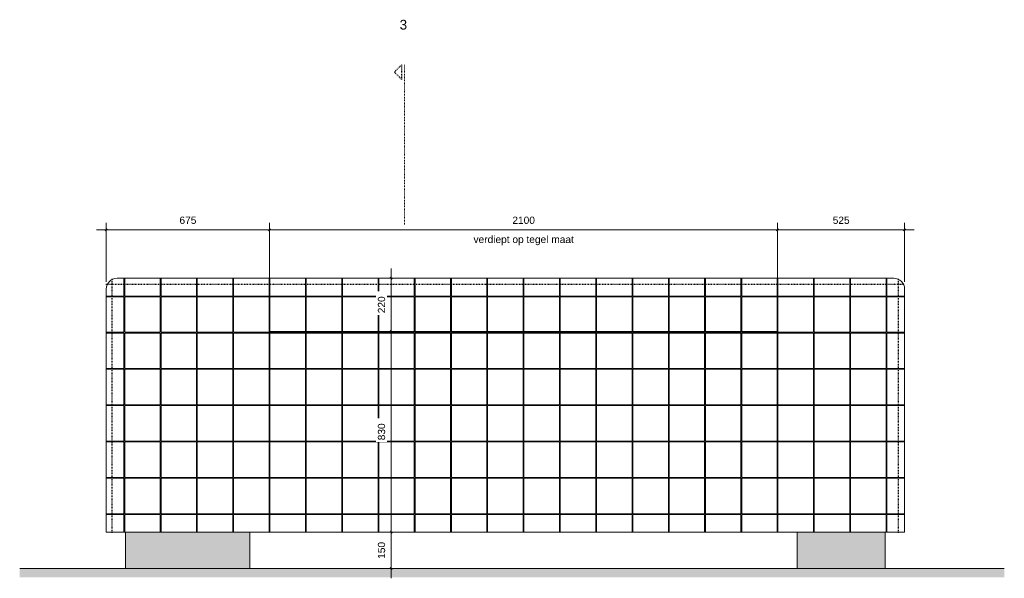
# Model space of a CAD drawing. Header units: millimetres. Extents: x 60977 to 119991, y -9149 to 74784.
# Tile 4 of 18: x 98530 to 102599, y 27910 to 30218. Entities that reach past the tile are written whole.
import ezdxf

# ---------------------------------------------------------------- set-up
doc = ezdxf.new("R2010")
doc.units = ezdxf.units.MM
doc.linetypes.add('Dash Small', pattern=[6.35, 3.175, -3.175])
doc.linetypes.add('Dash_2_', pattern=[6.35, 3.175, -3.175])
for name, color, linetype, lineweight in [('0-3', 90, 'Continuous', 5), ('A----M-', 8, 'Continuous', 5), ('A----M--20', 8, 'Continuous', 5), ('A09-C---6', 8, 'Dash_2_', 13), ('A09-C---7', 215, 'Dash_2_', 25), ('A09-C---8', 8, 'Dash_2_', 5), ('A23-----1', 253, 'Continuous', 13), ('A23-----4', 9, 'Continuous', 9), ('A59-----2', 254, 'Continuous', 5), ('A99-----3', 1, 'Continuous', 13), ('A99-----4', 1, 'Dash Small', 25), ('A99----T', 1, 'Continuous', 5), ('Detail Items-2', 55, 'Continuous', 5), ('Detail Items-3', 255, 'Continuous', 5), ('Detail Items-4', 254, 'Continuous', 5)]:
    doc.layers.add(name, color=color, linetype=linetype, lineweight=lineweight)
doc.styles.add('Arial', font='arial.ttf', dxfattribs={"height": 40})
doc.styles.add('Arial_1', font='arial.ttf', dxfattribs={"height": 30})
doc.dimstyles.new('TD_Diagonal_1_5_mm', dxfattribs={"dimscale": 304.8, "dimtxt": 30.607782, "dimasz": 0.026247, "dimexe": 0.098425, "dimexo": 0.098425, "dimgap": 0.052493, "dimtad": 1, "dimdec": 0, "dimzin": 0, "dimdsep": 46, "dimtxsty": 'Arial_1', "dimblk1": 'OBLIQUE', "dimblk2": 'OBLIQUE', "dimsah": 1, "dimcen": 0.09, "dimdle": 0.131234, "dimazin": 2, "dimtfac": 1, "dimtdec": 4, "dimtix": 1, "dimtmove": 0, "dimatfit": 3, "dimfxl": 1, "dimtvp": 1, "dimtfill": 1, "dimtolj": 1, "dimtzin": 0, "dimarcsym": 2})

# ---------------------------------------------------------------- blocks, each defined once
blk = doc.blocks.new('Zip Hydrotap - Zip Hydrotap-2834259-Pegasoos Pantry - Aanzicht 4')
at = {"layer": 'A59-----2'}
for p, q in [((63667.6, 29089), (63666.7, 29089)), ((63666.7, 29069), (63667.6, 29069))]:
    blk.add_line(p, q, dxfattribs=at)
blk = doc.blocks.new('Zip Hydrotap - Zip Hydrotap-V5-Pegasoos Pantry - Aanzicht 4')
at = {"layer": 'A59-----2'}
for p, q in [((63067.6, 29089), (63066.7, 29089)), ((63066.7, 29069), (63067.6, 29069))]:
    blk.add_line(p, q, dxfattribs=at)
blk = doc.blocks.new('HSR-D_SHL_ARCH_Vaste Inrichting_rvt-3-Pegasoos Pantry - Aanzicht 4')
at = {"layer": 'A59-----2'}
for name in ['Zip Hydrotap - Zip Hydrotap-V5-Pegasoos Pantry - Aanzicht 4', 'Zip Hydrotap - Zip Hydrotap-2834259-Pegasoos Pantry - Aanzicht 4']:
    blk.add_blockref(name, (0, 0), dxfattribs=at)
blk = doc.blocks.new('HSR-D_ABT_ARCH_Interieur_rvt-4-Pegasoos Pantry - Aanzicht 4')
at = {"layer": 'A23-----4'}
h = blk.add_hatch(dxfattribs=at)
h.set_pattern_fill('FP_13', color=256, style=0, pattern_type=2)
h.set_pattern_definition([(27, (62471.461, 28665), (15.113162, 12.1898456), [0.67056, -31.929, 0.67056, -17.729, -4]), (27, (62471.461, 28665), (15.113162, 12.1898456), [-51, 0.67056, -3.329]), (58, (62471.461, 28665), (6.6762736, 18.232591), [0.67056, -31.729, 0.67056, -32.129, -4]), (58, (62471.461, 28665), (6.6762736, 18.232591), [-65.2, 0.67056, -3.329]), (81, (62471.461, 28665), (-0.9784985, 19.3918163), [0.67056, -31.329, 0.67056, -17.449, -4]), (81, (62471.461, 28665), (-0.9784985, 19.3918163), [-50.12, 0.67056, -3.329])])
h.paths.add_polyline_path([(65356.6, 27913.6), (65356.6, 27950), (61287.1, 27950), (61287.1, 27913.6)])
at = {"layer": 'A23-----1'}
for p, q in [((61724.6, 27950), (61287.1, 27950)), ((64500.6, 27950), (62238.5, 27950)), ((65356.6, 27950), (64864.6, 27950))]:
    blk.add_line(p, q, dxfattribs=at)
blk = doc.blocks.new('Detail View - Detail - Detail Number-13476530-Pegasoos Pantry - Aanzicht 4')
at = {"layer": 'A09-C---7'}
for p, q in [((62865.5, 30032), (62835.5, 30002)), ((62865.5, 29972), (62835.5, 30002)), ((62865.5, 30032), (62865.5, 29972))]:
    blk.add_line(p, q, dxfattribs=at)
blk = doc.blocks.new('DIMBLOCK68-Pegasoos Pantry - Aanzicht 4')
at = {"layer": 'A----M--20'}
for p, q in [((100065.2, 29190), (100065.2, 28930)), ((100040.8, 29150), (100095.2, 29150)), ((100065.2, 29150), (100040.8, 29150)), ((100040.8, 28930), (100095.2, 28930)), ((100065.2, 28930), (100040.8, 28930))]:
    blk.add_line(p, q, dxfattribs=at)
at = {"layer": 'A----M--20', "lineweight": 35}
for p, q in [((100065.2, 29150), (100061.2, 29154)), ((100065.2, 29150), (100069.2, 29146)), ((100065.2, 28930), (100061.2, 28934)), ((100065.2, 28930), (100069.2, 28926))]:
    blk.add_line(p, q, dxfattribs=at)
at = {"layer": 'A----M--20', "color": 0, "insert": (100010.2, 29005.4), "char_height": 30, "width": 83.065, "attachment_point": 1, "rotation": 90, "line_spacing_factor": 0.941778, "style": 'Arial_1', "bg_fill": 3, "box_fill_scale": 1.25, "bg_fill_color": 256, "bg_fill_true_color": 13158600, "bg_fill_transparency": 0}
blk.add_mtext('220', dxfattribs=at)
blk = doc.blocks.new('_Oblique')
at = {"color": 0, "linetype": 'ByBlock', "lineweight": -2}
blk.add_line((-0.5, -0.5), (0.5, 0.5), dxfattribs=at)
blk = doc.blocks.new('DIMBLOCK69-Pegasoos Pantry - Aanzicht 4')
at = {"layer": 'A----M--20'}
for p, q in [((100040.8, 28930), (100095.2, 28930)), ((100065.2, 28930), (100040.8, 28930)), ((100065.2, 28930), (100065.2, 28100)), ((99592.3, 28100), (100095.2, 28100)), ((100065.2, 28100), (99592.3, 28100))]:
    blk.add_line(p, q, dxfattribs=at)
at = {"layer": 'A----M--20', "lineweight": 35}
for p, q in [((100065.2, 28930), (100061.2, 28934)), ((100065.2, 28930), (100069.2, 28926)), ((100065.2, 28100), (100061.2, 28104)), ((100065.2, 28100), (100069.2, 28096))]:
    blk.add_line(p, q, dxfattribs=at)
at = {"layer": 'A----M--20', "color": 0, "insert": (100010.2, 28480.4), "char_height": 30, "width": 83.065, "attachment_point": 1, "rotation": 90, "line_spacing_factor": 0.941778, "style": 'Arial_1', "bg_fill": 3, "box_fill_scale": 1.25, "bg_fill_color": 256, "bg_fill_true_color": 13158600, "bg_fill_transparency": 0}
blk.add_mtext('830', dxfattribs=at)
blk = doc.blocks.new('DIMBLOCK70-Pegasoos Pantry - Aanzicht 4')
at = {"layer": 'A----M--20'}
for p, q in [((99592.3, 28100), (100095.2, 28100)), ((100065.2, 28100), (99592.3, 28100)), ((100065.2, 28100), (100065.2, 27910)), ((100040.8, 27950), (100095.2, 27950)), ((100065.2, 27950), (100040.8, 27950))]:
    blk.add_line(p, q, dxfattribs=at)
at = {"layer": 'A----M--20', "lineweight": 35}
for p, q in [((100065.2, 28100), (100061.2, 28104)), ((100065.2, 28100), (100069.2, 28096)), ((100065.2, 27950), (100061.2, 27954)), ((100065.2, 27950), (100069.2, 27946))]:
    blk.add_line(p, q, dxfattribs=at)
at = {"layer": 'A----M--20', "color": 0, "insert": (100010.2, 27990.4), "char_height": 30, "width": 83.065, "attachment_point": 1, "rotation": 90, "line_spacing_factor": 0.941778, "style": 'Arial_1', "bg_fill": 3, "box_fill_scale": 1.25, "bg_fill_color": 256, "bg_fill_true_color": 13158600, "bg_fill_transparency": 0}
blk.add_mtext('150', dxfattribs=at)
blk = doc.blocks.new('DIMBLOCK71-Pegasoos Pantry - Aanzicht 4')
at = {"layer": 'A----M--20'}
for p, q in [((98847.3, 29349.7), (99562.3, 29349.7)), ((98887.3, 29135), (98887.3, 29379.7)), ((98887.3, 29349.7), (98887.3, 29135)), ((99562.3, 28960), (99562.3, 29379.7)), ((99562.3, 29349.7), (99562.3, 28960))]:
    blk.add_line(p, q, dxfattribs=at)
at = {"layer": 'A----M--20', "lineweight": 35}
for p, q in [((98887.3, 29349.7), (98883.3, 29345.7)), ((98887.3, 29349.7), (98891.3, 29353.7)), ((99562.3, 29349.7), (99558.3, 29345.7)), ((99562.3, 29349.7), (99566.3, 29353.7))]:
    blk.add_line(p, q, dxfattribs=at)
at = {"layer": 'A----M--20', "color": 0, "insert": (99190.2, 29404.7), "char_height": 30, "width": 83.065, "attachment_point": 1, "line_spacing_factor": 0.941778, "style": 'Arial_1', "bg_fill": 3, "box_fill_scale": 1.25, "bg_fill_color": 256, "bg_fill_true_color": 13158600, "bg_fill_transparency": 0}
blk.add_mtext('675', dxfattribs=at)
blk = doc.blocks.new('DIMBLOCK72-Pegasoos Pantry - Aanzicht 4')
at = {"layer": 'A----M--20', "lineweight": 35}
for p, q in [((99562.3, 29349.7), (99558.3, 29345.7)), ((99562.3, 29349.7), (99566.3, 29353.7)), ((101662.3, 29349.7), (101658.3, 29345.7)), ((101662.3, 29349.7), (101666.3, 29353.7))]:
    blk.add_line(p, q, dxfattribs=at)
at = {"layer": 'A----M--20'}
for p, q in [((99562.3, 28960), (99562.3, 29379.7)), ((99562.3, 29349.7), (101662.3, 29349.7)), ((99562.3, 29349.7), (99562.3, 28960)), ((101662.3, 28960), (101662.3, 29379.7)), ((101662.3, 29349.7), (101662.3, 28960))]:
    blk.add_line(p, q, dxfattribs=at)
at = {"layer": 'A----M--20', "color": 0, "char_height": 30, "attachment_point": 1, "line_spacing_factor": 0.941778, "style": 'Arial_1', "bg_fill": 3, "box_fill_scale": 1.25, "bg_fill_color": 256, "bg_fill_true_color": 13158600, "bg_fill_transparency": 0}
for s, insert, width in [('2100', (100566.2, 29404.7), 110.753), ('verdiept op tegel maat', (100405.6, 29325.6), 496.129)]:
    blk.add_mtext(s, dxfattribs=dict(at, insert=insert, width=width))
blk = doc.blocks.new('DIMBLOCK73-Pegasoos Pantry - Aanzicht 4')
at = {"layer": 'A----M--20', "lineweight": 35}
for p, q in [((101662.3, 29349.7), (101658.3, 29345.7)), ((101662.3, 29349.7), (101666.3, 29353.7)), ((102187.3, 29349.7), (102183.3, 29345.7)), ((102187.3, 29349.7), (102191.3, 29353.7))]:
    blk.add_line(p, q, dxfattribs=at)
at = {"layer": 'A----M--20'}
for p, q in [((101662.3, 28960), (101662.3, 29379.7)), ((101662.3, 29349.7), (102227.3, 29349.7)), ((101662.3, 29349.7), (101662.3, 28960)), ((102187.3, 29135), (102187.3, 29379.7)), ((102187.3, 29349.7), (102187.3, 29135))]:
    blk.add_line(p, q, dxfattribs=at)
at = {"layer": 'A----M--20', "color": 0, "insert": (101890.2, 29404.7), "char_height": 30, "width": 83.065, "attachment_point": 1, "line_spacing_factor": 0.941778, "style": 'Arial_1', "bg_fill": 3, "box_fill_scale": 1.25, "bg_fill_color": 256, "bg_fill_true_color": 13158600, "bg_fill_transparency": 0}
blk.add_mtext('525', dxfattribs=at)

msp = doc.modelspace()

# ---------------------------------------------------------------- hatches: boundary and pattern name
at = {"layer": 'Detail Items-2'}
h = msp.add_hatch(dxfattribs=at)
h.set_pattern_fill('FP_15', color=256, style=0, pattern_type=2)
h.set_pattern_definition([(0, (100163.83, 29226.5), (0, -150), [147, -3]), (90, (100163.83, 29226.5), (-150, 9e-15), [147, -3]), (180, (100310.83, 29373.5), (-2e-14, -150), [147, -3]), (90, (100310.83, 29226.5), (-150, 9e-15), [147, -3])])
h.paths.add_polyline_path([(102187.3, 28100), (102187.3, 29105), (102185.8, 29116.6), (102181.3, 29127.5), (102174.1, 29136.8), (102164.8, 29144), (102154, 29148.5), (102142.3, 29150), (98932.3, 29150), (98920.7, 29148.5), (98909.8, 29144), (98900.5, 29136.8), (98893.4, 29127.5), (98888.9, 29116.6), (98887.3, 29105), (98887.3, 28100), (99562.3, 28100), (99562.3, 28923.6), (101662.3, 28923.6), (101662.3, 28100), (102142.3, 28100)])
at = {"layer": 'Detail Items-3'}
for points in [[(99481.3, 27950), (99481.3, 28100), (98967.3, 28100), (98967.3, 27950)], [(102107.3, 27950), (102107.3, 28100), (101743.4, 28100), (101743.4, 27950)]]:
    msp.add_hatch(color=256, dxfattribs=at).paths.add_polyline_path(points)
at = {"layer": 'Detail Items-4'}
h = msp.add_hatch(dxfattribs=at)
h.set_pattern_fill('FP_14', color=256, style=0, pattern_type=2)
h.set_pattern_definition([(0, (99713.83, 28776.5), (0, -150), [147, -3]), (90, (99713.83, 28776.5), (-150, 9e-15), [147, -3]), (180, (99860.83, 28923.5), (-2e-14, -150), [147, -3]), (90, (99860.83, 28776.5), (-150, 9e-15), [147, -3])])
h.paths.add_polyline_path([(101662.3, 28100), (101662.3, 28923.6), (99562.3, 28923.6), (99562.3, 28100), (99915.8, 28100)])

# ---------------------------------------------------------------- linework, layer by layer
at = {"layer": 'A09-C---6'}
msp.add_line((100120.5, 30032), (100120.5, 29370.7), dxfattribs=at)
at = {"layer": 'A99-----3'}
for centre, start, end in [((98932.3, 29105), 90, 180), ((102142.3, 29105), 0, 90)]:
    msp.add_arc(centre, 45, start, end, dxfattribs=at)
at = {"layer": 'A99-----4'}
for p, q in [((98912.3, 29145), (98912.3, 29150)), ((98912.3, 28100), (98912.3, 29145)), ((102162.3, 29145), (102162.3, 29150)), ((102162.3, 28100), (102162.3, 29145)), ((98885.8, 29125), (102187.3, 29125)), ((98912.3, 28098.5), (98912.3, 28100)), ((102162.3, 28098.5), (102162.3, 28100))]:
    msp.add_line(p, q, dxfattribs=at)
at = {"layer": 'A99----T'}
for p, q in [((102142.3, 29150), (98932.3, 29150)), ((98887.3, 29105), (98887.3, 28100)), ((102187.3, 28100), (102187.3, 29105)), ((101662.3, 28930), (99562.3, 28930)), ((99562.3, 28930), (99562.3, 28100)), ((99562.3, 28100), (99562.3, 28923.6)), ((99562.3, 28923.6), (101662.3, 28923.6)), ((101662.3, 28100), (101662.3, 28930)), ((101662.3, 28923.6), (101662.3, 28100)), ((98887.3, 28100), (99562.3, 28100)), ((99481.3, 28100), (98967.3, 28100)), ((98967.3, 28100), (98967.3, 27950)), ((99481.3, 27950), (99481.3, 28100)), ((99562.3, 28100), (101662.3, 28100)), ((101662.3, 28100), (102187.3, 28100)), ((101743.4, 27950), (101743.4, 28100)), ((101743.4, 28100), (102107.3, 28100)), ((102107.3, 28100), (102107.3, 27950)), ((98967.3, 27950), (99481.3, 27950)), ((102107.3, 27950), (101743.4, 27950))]:
    msp.add_line(p, q, dxfattribs=at)

# ---------------------------------------------------------------- block references
at = {"layer": '0-3'}
for name in ['HSR-D_SHL_ARCH_Vaste Inrichting_rvt-3-Pegasoos Pantry - Aanzicht 4', 'HSR-D_ABT_ARCH_Interieur_rvt-4-Pegasoos Pantry - Aanzicht 4']:
    msp.add_blockref(name, (37242.8, 0), dxfattribs=at)
at = {"layer": 'A09-C---7'}
msp.add_blockref('Detail View - Detail - Detail Number-13476530-Pegasoos Pantry - Aanzicht 4', (37242.8, 0), dxfattribs=at)

# ---------------------------------------------------------------- texts
at = {"layer": 'A09-C---8', "insert": (100100.2, 30217.8), "char_height": 40, "width": 38.481, "attachment_point": 1, "style": 'Arial'}
msp.add_mtext('3', dxfattribs=at)

# ---------------------------------------------------------------- next in the draw order: dimensions: what is measured, and where the dimension line sits
at = {"layer": 'A----M-'}
dim = msp.add_linear_dim(base=(100065.2, 28930), p1=(100070.8, 29150), p2=(100070.8, 28930), angle=90, dimstyle='TD_Diagonal_1_5_mm', override={"dimpost": '<>', "dimfxl": 220}, dxfattribs=at)
dim.commit()
dim.dimension.update_dxf_attribs({"geometry": 'DIMBLOCK68-Pegasoos Pantry - Aanzicht 4', "text_midpoint": (100033.8, 29040)})

# ---------------------------------------------------------------- next in the draw order: dimensions: what is measured, and where the dimension line sits
dim = msp.add_linear_dim(base=(100065.2, 28100), p1=(100070.8, 28930), p2=(99562.3, 28100), angle=90, dimstyle='TD_Diagonal_1_5_mm', override={"dimpost": '<>', "dimfxl": 973.373649}, dxfattribs=at)
dim.commit()
dim.dimension.update_dxf_attribs({"geometry": 'DIMBLOCK69-Pegasoos Pantry - Aanzicht 4', "text_midpoint": (100033.8, 28515)})

# ---------------------------------------------------------------- next in the draw order: dimensions: what is measured, and where the dimension line sits
dim = msp.add_linear_dim(base=(99562.3, 29349.7), p1=(98887.3, 29105), p2=(99562.3, 28930), dimstyle='TD_Diagonal_1_5_mm', override={"dimpost": '<>', "dimfxl": 697.316284}, dxfattribs=at)
dim.commit()
dim.dimension.update_dxf_attribs({"geometry": 'DIMBLOCK71-Pegasoos Pantry - Aanzicht 4', "text_midpoint": (99224.8, 29381)})
dim = msp.add_linear_dim(base=(100065.2, 27950), p1=(99562.3, 28100), p2=(100070.8, 27950), angle=90, dimstyle='TD_Diagonal_1_5_mm', override={"dimpost": '<>', "dimfxl": 530.147395}, dxfattribs=at)
dim.commit()
dim.dimension.update_dxf_attribs({"geometry": 'DIMBLOCK70-Pegasoos Pantry - Aanzicht 4', "text_midpoint": (100033.8, 28025)})

# ---------------------------------------------------------------- next in the draw order: dimensions: what is measured, and where the dimension line sits
dim = msp.add_linear_dim(base=(101662.3, 29349.7), p1=(99562.3, 28930), p2=(101662.3, 28930), text='<>\\Xverdiept op tegel maat', dimstyle='TD_Diagonal_1_5_mm', override={"dimpost": '<>', "dimfxl": 2100}, dxfattribs=at)
dim.commit()
dim.dimension.update_dxf_attribs({"geometry": 'DIMBLOCK72-Pegasoos Pantry - Aanzicht 4', "text_midpoint": (100612.3, 29349.7)})

# ---------------------------------------------------------------- next in the draw order: dimensions: what is measured, and where the dimension line sits
dim = msp.add_linear_dim(base=(102187.3, 29349.7), p1=(101662.3, 28930), p2=(102187.3, 29105), dimstyle='TD_Diagonal_1_5_mm', override={"dimpost": '<>', "dimfxl": 553.398591}, dxfattribs=at)
dim.commit()
dim.dimension.update_dxf_attribs({"geometry": 'DIMBLOCK73-Pegasoos Pantry - Aanzicht 4', "text_midpoint": (101924.8, 29381)})

doc.saveas('drawing.dxf')
